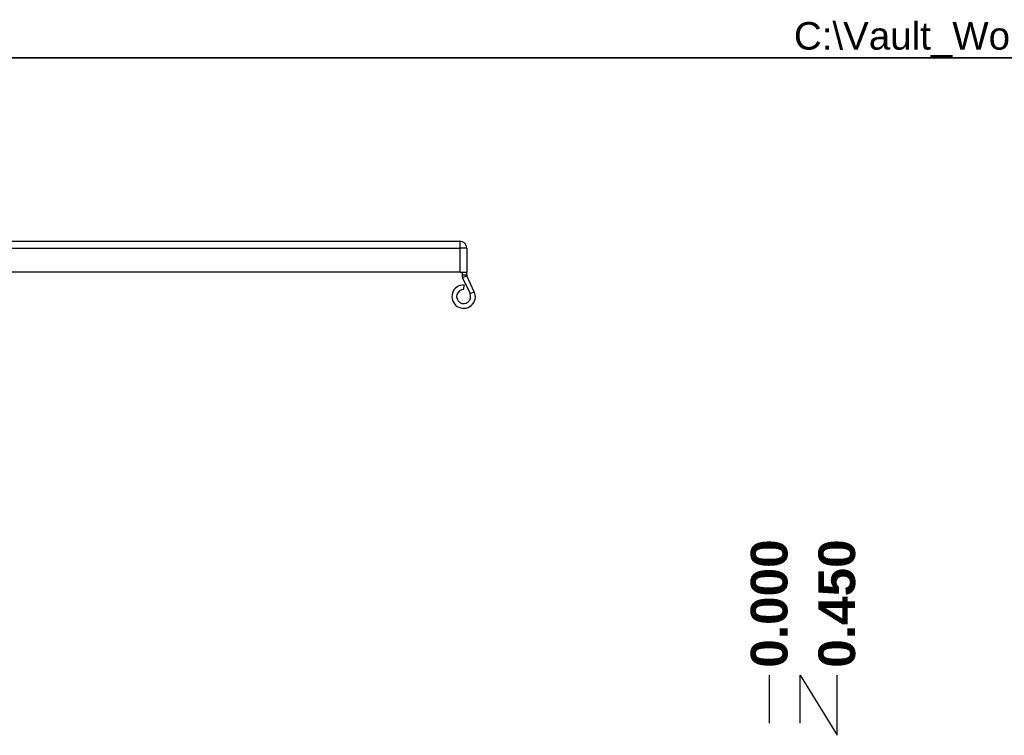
# Model space of a CAD drawing. Header units: inches. Extents: x 0.1 to 100, y -11 to 65.
# Tile 21 of 27: x 20.9 to 40.2, y 50.9 to 64.9. Entities that reach past the tile are written whole.
import ezdxf

# ---------------------------------------------------------------- set-up
doc = ezdxf.new("R2010")
doc.units = ezdxf.units.IN
doc.header["$LTSCALE"] = 6.002907
doc.header["$MEASUREMENT"] = 0
doc.layers.get('0').update_dxf_attribs({"lineweight": 25})
for name, color, linetype, lineweight in [('Dimensions(ANSI)', 7, 'Continuous', 25), ('Sketch Geometry(ANSI)', 7, 'Continuous', 25), ('Symbols(ANSI)', 7, 'Continuous', 25), ('Visible Edges(ANSI)', 7, 'Continuous', 25), ('Visible Tangent Edges(ANSI)', 7, 'Continuous', 25)]:
    doc.layers.add(name, color=color, linetype=linetype, lineweight=lineweight)
doc.styles.add('Current-ANSI', font='arial.ttf')
doc.styles.add('Dimension-ANSI', font='arialbd.ttf')
doc.dimstyles.new('INCH-ANSI-VERTICAL', dxfattribs={"dimscale": 6.002907, "dimtxt": 0.12, "dimasz": 0.098425, "dimexe": 0.04, "dimexo": 0.04, "dimgap": 0.031496, "dimtad": 0, "dimtih": 1, "dimtoh": 1, "dimdec": 3, "dimrnd": 1e-08, "dimzin": 0, "dimdsep": 46, "dimtxsty": 'Dimension-ANSI', "dimcen": 0.09, "dimdle": 0.312, "dimclrd": 179, "dimclre": 179, "dimclrt": 7, "dimadec": 1, "dimazin": 0, "dimtfac": 1, "dimtdec": 3, "dimtofl": 0, "dimtmove": 0, "dimatfit": 3, "dimfxl": 1, "dimtolj": 1, "dimtzin": 4, "dimlwd": 25, "dimlwe": 25, "dimarcsym": 0})

# ---------------------------------------------------------------- blocks, each defined once
blk = doc.blocks.new('*D20')
at = {"layer": 'Defpoints', "color": 0, "linetype": 'Continuous', "transparency": 16777216}
for p in [(35.617, 52.073), (35.617, 50.892), (35.617, 50.892)]:
    blk.add_point(p, dxfattribs=at)
at = {"layer": 'Dimensions(ANSI)', "color": 179, "linetype": 'Continuous', "lineweight": 25, "true_color": 0x262658, "transparency": 16777216}
blk.add_line((35.617, 51.132), (35.617, 52.073), dxfattribs=at)
at = {"layer": 'Dimensions(ANSI)', "color": 7, "linetype": 'Continuous', "lineweight": 25, "transparency": 16777216, "insert": (35.617, 53.476), "char_height": 0.7203, "attachment_point": 5, "rotation": 90, "style": 'Dimension-ANSI'}
blk.add_mtext('\\A1;0.000', dxfattribs=at)
blk = doc.blocks.new('*D21')
at = {"layer": 'Defpoints', "color": 0, "linetype": 'Continuous', "transparency": 16777216}
for p in [(36.943, 52.073), (35.617, 50.892), (36.223, 50.892)]:
    blk.add_point(p, dxfattribs=at)
at = {"layer": 'Dimensions(ANSI)', "color": 179, "linetype": 'Continuous', "lineweight": 25, "true_color": 0x262658, "transparency": 16777216}
for p, q in [((36.223, 51.132), (36.223, 52.073)), ((36.223, 52.073), (36.943, 50.892)), ((36.943, 50.892), (36.943, 52.073))]:
    blk.add_line(p, q, dxfattribs=at)
at = {"layer": 'Dimensions(ANSI)', "color": 7, "linetype": 'Continuous', "lineweight": 25, "transparency": 16777216, "insert": (36.943, 53.476), "char_height": 0.7203, "attachment_point": 5, "rotation": 90, "style": 'Dimension-ANSI'}
blk.add_mtext('\\A1;0.450', dxfattribs=at)
blk = doc.blocks.new('Borders 10_EXM - B (Inch)')
at = {"layer": 'Sketch Geometry(ANSI)', "linetype": 'Continuous', "lineweight": 35}
blk.add_line((16.3979, 10.6915), (0.5229, 10.6915), dxfattribs=at)
at = {"layer": 'Symbols(ANSI)', "color": 7, "style": 'Current-ANSI'}
blk.add_attdef('FILENAME_AND_PATH_001', (6.0134, 10.7181), '', height=0.09, dxfattribs=at)

msp = doc.modelspace()

# ---------------------------------------------------------------- linework, layer by layer
at = {"layer": 'Visible Edges(ANSI)'}
for p, q in [((5.0243, 60.5803), (29.5503, 60.5803)), ((29.6837, 60.4469), (29.6837, 59.9739)), ((29.5503, 59.9739), (5.0243, 59.9739)), ((29.5503, 59.9739), (29.6837, 59.9739)), ((29.5921, 59.9739), (29.5921, 59.9204)), ((29.6046, 59.864), (29.7494, 59.5535)), ((29.6837, 59.9204), (29.6837, 59.9739)), ((29.8324, 59.5922), (29.6876, 59.9027)), ((29.6292, 59.633), (29.6324, 59.7246))]:
    msp.add_line(p, q, dxfattribs=at)
for centre, radius, start, end in [((29.5503, 60.4469), 0.1334, 0, 90), ((29.7255, 59.9204), 0.1334, 180, 205), ((29.7255, 59.9204), 0.0418, 180, 205), ((29.6244, 59.4952), 0.2296, 88, 25), ((29.6244, 59.4952), 0.1379, 88, 25)]:
    msp.add_arc(centre, radius, start, end, dxfattribs=at)
at = {"layer": 'Visible Tangent Edges(ANSI)'}
for p, q in [((5.0243, 60.4469), (29.5503, 60.4469)), ((29.5503, 60.5803), (29.5503, 60.4469)), ((29.6837, 60.4469), (29.5503, 60.4469)), ((29.5503, 60.4469), (29.5503, 59.9739)), ((29.5921, 59.9204), (29.6837, 59.9204)), ((29.6876, 59.9027), (29.6046, 59.864)), ((29.7494, 59.5535), (29.8324, 59.5922))]:
    msp.add_line(p, q, dxfattribs=at)

# ---------------------------------------------------------------- block references
at = {"xscale": 6.002907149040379, "yscale": 6.002907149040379, "zscale": 6.002907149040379}
msp.add_blockref('Borders 10_EXM - B (Inch)', (0, 0), dxfattribs=at).add_auto_attribs({'FILENAME_AND_PATH_001': 'C:\\Vault_Workspace\\Inventor_Dwg\\BoxCad\\Result\\1100EH241806\\1100EH241806.idw'})

# ---------------------------------------------------------------- dimensions: what is measured, and where the dimension line sits
at = {"layer": 'Dimensions(ANSI)', "color": 179, "linetype": 'Continuous', "lineweight": 25, "true_color": 0x262658}
for feature_location, offset, origin, picture, middle in [((35.6166837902, 50.8916805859), (0, 1.1816746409), (35.6166837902, 50.8916805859), '*D20', (35.6166837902, 53.4756164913)), ((36.223, 50.8917), (0.7197, 1.1817), (35.6167, 50.8917), '*D21', (36.9427, 53.4756))]:
    dim = msp.add_ordinate_dim(feature_location=feature_location, offset=offset, dtype=1, origin=origin, dimstyle='INCH-ANSI-VERTICAL', override={"dimgap": 0.031496, "dimtad": 0, "dimdec": 3, "dimlfac": 0.74215, "dimtol": 0, "dimlim": 0, "dimtp": 0, "dimtm": 0, "dimtdec": 3}, dxfattribs=at)
    dim.commit()
    dim.dimension.update_dxf_attribs({"geometry": picture, "text_midpoint": middle})

doc.saveas('drawing.dxf')
